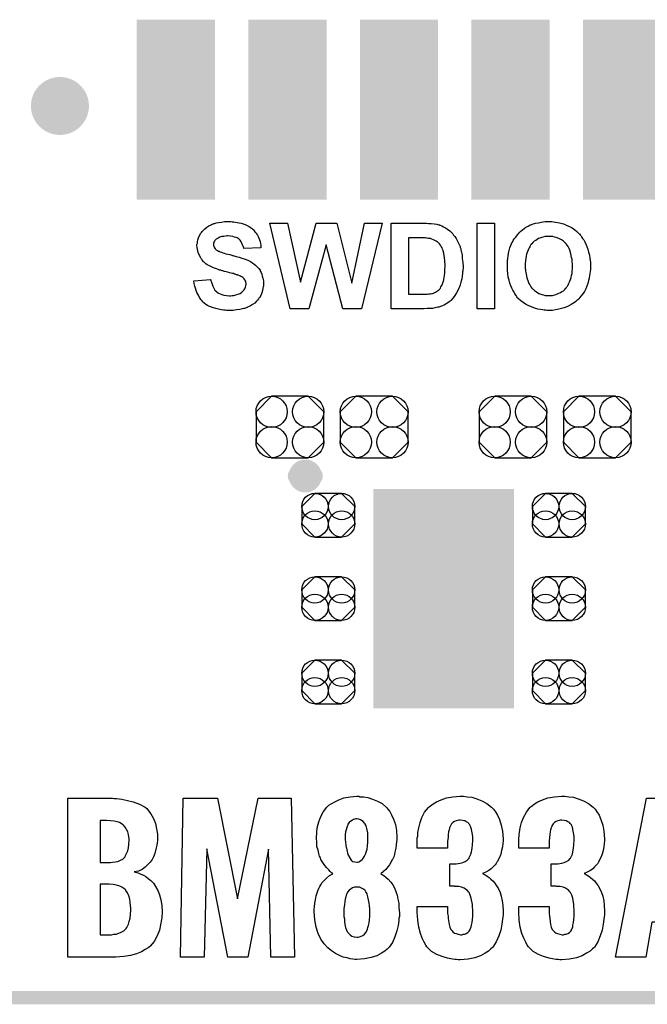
# Model space of a CAD drawing. Extents: x -0.07 to 0.95, y -0.15 to 1.37.
# Tile 2 of 16: x 0.17 to 0.45, y -0.15 to 0.29. Entities that reach past the tile are written whole.
import ezdxf

# ---------------------------------------------------------------- set-up
doc = ezdxf.new("R2010")
doc.units = 0
doc.layers.get('0').update_dxf_attribs({"linetype": 'CONTINUOUS'})
for name, color, linetype in [('gko', 6, 'CONTINUOUS'), ('gto', 2, 'CONTINUOUS'), ('gts', 1, 'CONTINUOUS')]:
    doc.layers.add(name, color=color, linetype=linetype)

# ---------------------------------------------------------------- blocks, each defined once
blk = doc.blocks.new('D78')
at = {"const_width": 0.00395}
blk.add_lwpolyline([(-0.001975, 0, 1), (0.001975, 0, 1)], format="xyb", close=True, dxfattribs=at)
blk = doc.blocks.new('D32')
at = {"const_width": 0.007}
blk.add_lwpolyline([(-0.0035, 0, 1), (0.0035, 0, 1)], format="xyb", close=True, dxfattribs=at)
blk = doc.blocks.new('D74')
at = {"const_width": 0.0984}
blk.add_lwpolyline([(-0.0315, 0), (0.0315, 0)], dxfattribs=at)
blk = doc.blocks.new('D85')
blk.add_lwpolyline([(-0.0152, 0.0068), (-0.0152, -0.0068), (-0.0082, -0.0138), (0.0082, -0.0138), (0.0152, -0.0068), (0.0152, 0.0068), (0.0082, 0.0138), (-0.0082, 0.0138)], close=True)
for centre in [(-0.0082, 0.0068), (0.0082, 0.0068), (-0.0082, -0.0068), (0.0082, -0.0068)]:
    blk.add_circle(centre, 0.007)
blk = doc.blocks.new('D86')
blk.add_lwpolyline([(-0.006, -0.0098), (0.006, -0.0098), (0.0119, -0.0039), (0.0119, 0.0039), (0.006, 0.0098), (-0.006, 0.0098), (-0.0119, 0.0039), (-0.0119, -0.0039)], close=True)
for centre in [(-0.006, 0.0039), (0.006, 0.0039), (-0.006, -0.0039), (0.006, -0.0039)]:
    blk.add_circle(centre, 0.0059)
blk = doc.blocks.new('D88')
at = {"const_width": 0.0808}
blk.add_lwpolyline([(-0.01755, 0), (0.01755, 0)], dxfattribs=at)

msp = doc.modelspace()

# ---------------------------------------------------------------- linework, layer by layer
at = {"layer": 'gko', "color": 6, "const_width": 0.006}
msp.add_lwpolyline([(-0.05, -0.15), (0.85, -0.15)], dxfattribs=at)
at = {"layer": 'gto', "color": 2}
for points, const_width in [([(0.194, 0.25, 1), (0.182, 0.25)], 0.014), ([(0.182, 0.25, 1), (0.194, 0.25)], 0.014), ([(0.3019, 0.084, 1), (0.2941, 0.084)], 0.007), ([(0.2941, 0.084, 1), (0.3019, 0.084)], 0.007)]:
    msp.add_lwpolyline(points, format="xyb", dxfattribs=dict(at, const_width=const_width))
for points, const_width in [([(0.182, 0.25), (0.182, 0.25)], 0.014), ([(0.194, 0.25), (0.194, 0.25)], 0.014), ([(0.194, 0.25), (0.194, 0.25)], 0.014), ([(0.2941, 0.084), (0.2941, 0.084)], 0.007), ([(0.3019, 0.084), (0.3019, 0.084)], 0.007), ([(0.3019, 0.084), (0.3019, 0.084)], 0.007)]:
    msp.add_lwpolyline(points, dxfattribs=dict(at, const_width=const_width))
for points in [[(0.2646, 0.1981), (0.2652, 0.198), (0.2659, 0.198), (0.2666, 0.1979), (0.2675, 0.1977), (0.2693, 0.1974), (0.2701, 0.1971), (0.271, 0.1968), (0.2719, 0.1964), (0.2728, 0.196), (0.2735, 0.1955), (0.2743, 0.1949), (0.2743, 0.1949), (0.2744, 0.1947), (0.2746, 0.1946), (0.2748, 0.1944), (0.2751, 0.194), (0.2754, 0.1936), (0.2758, 0.1932), (0.2761, 0.1927), (0.2765, 0.1921), (0.2768, 0.1915), (0.2771, 0.1907), (0.2774, 0.19), (0.2777, 0.1892), (0.2779, 0.1883), (0.2781, 0.1874), (0.2781, 0.1864), (0.2704, 0.1861), (0.2704, 0.1862), (0.2704, 0.1863), (0.2703, 0.1866), (0.2701, 0.1871), (0.2699, 0.1877), (0.2696, 0.1885), (0.2693, 0.1891), (0.2688, 0.1898), (0.2682, 0.1904), (0.2681, 0.1904), (0.2679, 0.1906), (0.2675, 0.1908), (0.267, 0.191), (0.2663, 0.1912), (0.2655, 0.1915), (0.2645, 0.1916), (0.2633, 0.1917), (0.2628, 0.1917), (0.2622, 0.1916), (0.2614, 0.1915), (0.2606, 0.1914), (0.2597, 0.1911), (0.2589, 0.1907), (0.2581, 0.1902), (0.258, 0.1902), (0.2579, 0.1901), (0.2577, 0.1899), (0.2575, 0.1896), (0.2573, 0.1893), (0.257, 0.1889), (0.2569, 0.1884), (0.2569, 0.1879), (0.2569, 0.1878), (0.2569, 0.1876), (0.2569, 0.1874), (0.257, 0.1871), (0.2572, 0.1867), (0.2573, 0.1863), (0.2576, 0.1859), (0.258, 0.1855), (0.258, 0.1855), (0.2583, 0.1853), (0.2585, 0.1852), (0.2588, 0.1851), (0.259, 0.1849), (0.2594, 0.1848), (0.2599, 0.1846), (0.2604, 0.1844), (0.261, 0.1841), (0.2616, 0.1839), (0.2624, 0.1837), (0.2632, 0.1835), (0.2641, 0.1833), (0.2651, 0.183), (0.2651, 0.183), (0.2654, 0.1829), (0.2656, 0.1829), (0.266, 0.1828), (0.2665, 0.1826), (0.267, 0.1825), (0.2676, 0.1823), (0.2683, 0.1821), (0.2696, 0.1817), (0.271, 0.1813), (0.2723, 0.1808), (0.2729, 0.1805), (0.2734, 0.1802), (0.2735, 0.1802), (0.2735, 0.1801), (0.2739, 0.1799), (0.2744, 0.1796), (0.275, 0.1791), (0.2756, 0.1786), (0.2764, 0.1779), (0.2771, 0.1771), (0.2777, 0.1763), (0.2777, 0.1761), (0.2779, 0.1758), (0.2782, 0.1753), (0.2785, 0.1746), (0.2787, 0.1737), (0.279, 0.1727), (0.2792, 0.1715), (0.2792, 0.1702), (0.2792, 0.1701), (0.2792, 0.17), (0.2792, 0.1698), (0.2792, 0.1696), (0.2792, 0.1693), (0.2791, 0.1689), (0.279, 0.1682), (0.2788, 0.1672), (0.2785, 0.1661), (0.278, 0.165), (0.2774, 0.1639), (0.2774, 0.1639), (0.2772, 0.1638), (0.277, 0.1635), (0.2766, 0.1629), (0.276, 0.1623), (0.2753, 0.1616), (0.2744, 0.1609), (0.2734, 0.1603), (0.2721, 0.1597), (0.2721, 0.1597), (0.272, 0.1596), (0.2718, 0.1596), (0.2715, 0.1594), (0.2712, 0.1593), (0.2708, 0.1592), (0.2704, 0.1591), (0.2699, 0.159), (0.2693, 0.1588), (0.2686, 0.1587), (0.2672, 0.1585), (0.2656, 0.1583), (0.2638, 0.1583), (0.2631, 0.1583), (0.2626, 0.1583), (0.262, 0.1584), (0.2613, 0.1584), (0.2605, 0.1586), (0.2597, 0.1587), (0.2579, 0.1591), (0.2569, 0.1594), (0.256, 0.1597), (0.2551, 0.1601), (0.2542, 0.1605), (0.2534, 0.161), (0.2526, 0.1616), (0.2526, 0.1617), (0.2524, 0.1618), (0.2522, 0.1619), (0.252, 0.1622), (0.2517, 0.1626), (0.2513, 0.1631), (0.2509, 0.1636), (0.2506, 0.1641), (0.2502, 0.1648), (0.2498, 0.1655), (0.2494, 0.1663), (0.249, 0.1672), (0.2487, 0.1682), (0.2484, 0.1692), (0.2482, 0.1703), (0.248, 0.1715), (0.2555, 0.1722), (0.2555, 0.1722), (0.2556, 0.172), (0.2556, 0.1718), (0.2557, 0.1716), (0.2559, 0.1709), (0.2562, 0.1701), (0.2565, 0.1692), (0.257, 0.1682), (0.2575, 0.1674), (0.2583, 0.1666), (0.2584, 0.1665), (0.2587, 0.1663), (0.2591, 0.166), (0.2598, 0.1657), (0.2606, 0.1654), (0.2615, 0.1651), (0.2627, 0.1649), (0.2639, 0.1648), (0.2645, 0.1648), (0.2652, 0.1649), (0.266, 0.165), (0.2669, 0.1652), (0.2679, 0.1655), (0.2688, 0.1659), (0.2695, 0.1664), (0.2696, 0.1664), (0.2699, 0.1667), (0.2701, 0.167), (0.2705, 0.1674), (0.2709, 0.168), (0.2712, 0.1687), (0.2714, 0.1693), (0.2715, 0.1701), (0.2715, 0.1702), (0.2715, 0.1703), (0.2714, 0.1706), (0.2714, 0.1709), (0.2713, 0.1713), (0.2711, 0.1717), (0.2709, 0.172), (0.2706, 0.1724), (0.2706, 0.1725), (0.2705, 0.1726), (0.2703, 0.1728), (0.27, 0.173), (0.2696, 0.1733), (0.2691, 0.1735), (0.2686, 0.1738), (0.2679, 0.1741), (0.2678, 0.1741), (0.2676, 0.1742), (0.2672, 0.1743), (0.2669, 0.1744), (0.2666, 0.1745), (0.2662, 0.1746), (0.2658, 0.1748), (0.2653, 0.1749), (0.2647, 0.175), (0.264, 0.1752), (0.2633, 0.1754), (0.2625, 0.1756), (0.2617, 0.1758), (0.2616, 0.1758), (0.2614, 0.1759), (0.261, 0.176), (0.2607, 0.1761), (0.2602, 0.1763), (0.2595, 0.1764), (0.2589, 0.1766), (0.2582, 0.1769), (0.2568, 0.1774), (0.2554, 0.1781), (0.2547, 0.1784), (0.254, 0.1788), (0.2534, 0.1792), (0.2529, 0.1796), (0.2529, 0.1796), (0.2528, 0.1798), (0.2526, 0.1799), (0.2524, 0.1801), (0.2521, 0.1805), (0.2518, 0.1809), (0.2515, 0.1813), (0.2512, 0.1818), (0.2506, 0.1829), (0.25, 0.1843), (0.2498, 0.185), (0.2496, 0.1857), (0.2495, 0.1865), (0.2494, 0.1874), (0.2494, 0.1874), (0.2494, 0.1875), (0.2494, 0.1876), (0.2494, 0.1879), (0.2496, 0.1884), (0.2497, 0.1891), (0.2498, 0.19), (0.2501, 0.1909), (0.2505, 0.1919), (0.2511, 0.1929), (0.2511, 0.1929), (0.2511, 0.193), (0.2514, 0.1933), (0.2517, 0.1937), (0.2523, 0.1943), (0.2529, 0.1949), (0.2538, 0.1956), (0.2547, 0.1962), (0.2558, 0.1967), (0.2559, 0.1967), (0.256, 0.1968), (0.2562, 0.1969), (0.2564, 0.197), (0.2567, 0.1971), (0.257, 0.1972), (0.2575, 0.1973), (0.258, 0.1975), (0.2591, 0.1977), (0.2604, 0.1979), (0.2618, 0.1981), (0.2634, 0.1981), (0.2641, 0.1981), (0.2646, 0.1981)], [(0.3232, 0.159), (0.3148, 0.159), (0.3073, 0.1877), (0.2996, 0.159), (0.2912, 0.159), (0.2821, 0.1974), (0.29, 0.1974), (0.2958, 0.171), (0.3028, 0.1974), (0.3121, 0.1974), (0.3188, 0.1705), (0.3246, 0.1974), (0.3325, 0.1974), (0.3232, 0.159)], [(0.3523, 0.1974), (0.3533, 0.1973), (0.3545, 0.1972), (0.3557, 0.1971), (0.3569, 0.1969), (0.3579, 0.1966), (0.358, 0.1966), (0.3581, 0.1966), (0.3583, 0.1965), (0.3585, 0.1965), (0.3592, 0.1962), (0.3599, 0.1958), (0.3608, 0.1953), (0.3618, 0.1947), (0.3628, 0.194), (0.3637, 0.1931), (0.3638, 0.1931), (0.3638, 0.193), (0.3641, 0.1926), (0.3645, 0.1921), (0.365, 0.1914), (0.3657, 0.1905), (0.3663, 0.1894), (0.3669, 0.1882), (0.3674, 0.1869), (0.3674, 0.1868), (0.3674, 0.1867), (0.3675, 0.1865), (0.3676, 0.1862), (0.3677, 0.1859), (0.3678, 0.1854), (0.3679, 0.1849), (0.368, 0.1844), (0.3682, 0.1838), (0.3683, 0.183), (0.3684, 0.1823), (0.3684, 0.1815), (0.3686, 0.1798), (0.3687, 0.1778), (0.3687, 0.1778), (0.3687, 0.1776), (0.3687, 0.1774), (0.3687, 0.177), (0.3686, 0.1766), (0.3686, 0.1761), (0.3685, 0.1756), (0.3685, 0.175), (0.3684, 0.1737), (0.3682, 0.1724), (0.3678, 0.171), (0.3674, 0.1697), (0.3674, 0.1696), (0.3674, 0.1695), (0.3673, 0.1693), (0.3672, 0.1689), (0.367, 0.1686), (0.3668, 0.1682), (0.3664, 0.1672), (0.3658, 0.1662), (0.3651, 0.165), (0.3643, 0.1639), (0.3633, 0.1628), (0.3632, 0.1627), (0.3629, 0.1625), (0.3625, 0.1622), (0.3619, 0.1617), (0.3611, 0.1612), (0.3602, 0.1607), (0.3591, 0.1602), (0.3579, 0.1598), (0.3578, 0.1598), (0.3578, 0.1597), (0.3576, 0.1597), (0.3574, 0.1597), (0.3568, 0.1596), (0.3561, 0.1594), (0.3551, 0.1592), (0.3539, 0.1591), (0.3526, 0.1591), (0.3511, 0.159), (0.3365, 0.159), (0.3365, 0.1974), (0.3518, 0.1974), (0.3523, 0.1974)], [(0.3828, 0.159), (0.375, 0.159), (0.375, 0.1974), (0.3828, 0.1974), (0.3828, 0.159)], [(0.408, 0.1981), (0.4085, 0.1981), (0.4092, 0.198), (0.4101, 0.1979), (0.411, 0.1977), (0.412, 0.1975), (0.4131, 0.1972), (0.4142, 0.1969), (0.4153, 0.1964), (0.4164, 0.1959), (0.4176, 0.1953), (0.4187, 0.1946), (0.4197, 0.1937), (0.4207, 0.1928), (0.4208, 0.1927), (0.4209, 0.1926), (0.4212, 0.1922), (0.4215, 0.1919), (0.4219, 0.1913), (0.4223, 0.1906), (0.4228, 0.1899), (0.4233, 0.189), (0.4238, 0.188), (0.4242, 0.1869), (0.4247, 0.1857), (0.425, 0.1844), (0.4254, 0.183), (0.4256, 0.1815), (0.4258, 0.1799), (0.4258, 0.1781), (0.4258, 0.178), (0.4258, 0.1778), (0.4258, 0.1773), (0.4258, 0.1766), (0.4257, 0.1758), (0.4255, 0.1749), (0.4254, 0.1739), (0.4252, 0.1728), (0.4249, 0.1717), (0.4246, 0.1704), (0.4242, 0.1692), (0.4237, 0.168), (0.4231, 0.1668), (0.4224, 0.1657), (0.4216, 0.1646), (0.4207, 0.1635), (0.4207, 0.1634), (0.4205, 0.1633), (0.4202, 0.163), (0.4198, 0.1627), (0.4193, 0.1623), (0.4187, 0.1618), (0.4179, 0.1614), (0.4172, 0.1609), (0.4162, 0.1604), (0.4152, 0.1599), (0.4141, 0.1595), (0.4129, 0.1591), (0.4116, 0.1588), (0.4102, 0.1585), (0.4088, 0.1583), (0.4072, 0.1583), (0.4068, 0.1583), (0.4064, 0.1583), (0.4058, 0.1584), (0.4051, 0.1584), (0.4043, 0.1586), (0.4033, 0.1587), (0.4023, 0.1589), (0.4012, 0.1592), (0.4002, 0.1596), (0.399, 0.16), (0.3979, 0.1605), (0.3967, 0.1611), (0.3957, 0.1618), (0.3946, 0.1626), (0.3936, 0.1635), (0.3936, 0.1636), (0.3934, 0.1637), (0.3932, 0.164), (0.3929, 0.1644), (0.3925, 0.165), (0.392, 0.1657), (0.3916, 0.1664), (0.3911, 0.1673), (0.3906, 0.1682), (0.3902, 0.1693), (0.3897, 0.1705), (0.3894, 0.1718), (0.389, 0.1732), (0.3888, 0.1747), (0.3886, 0.1763), (0.3886, 0.1779), (0.3886, 0.178), (0.3886, 0.1782), (0.3886, 0.1785), (0.3886, 0.1789), (0.3886, 0.1794), (0.3887, 0.18), (0.3887, 0.1806), (0.3888, 0.1814), (0.389, 0.1829), (0.3893, 0.1846), (0.3897, 0.1863), (0.3903, 0.1878), (0.3903, 0.1879), (0.3904, 0.1879), (0.3905, 0.1881), (0.3905, 0.1883), (0.3909, 0.1889), (0.3912, 0.1896), (0.3917, 0.1904), (0.3924, 0.1912), (0.3931, 0.1922), (0.3939, 0.1931), (0.3939, 0.1931), (0.394, 0.1932), (0.3942, 0.1935), (0.3947, 0.1939), (0.3954, 0.1944), (0.3961, 0.195), (0.3969, 0.1956), (0.3979, 0.1961), (0.3988, 0.1966), (0.3989, 0.1966), (0.399, 0.1966), (0.3992, 0.1967), (0.3995, 0.1968), (0.3998, 0.197), (0.4002, 0.1971), (0.4007, 0.1972), (0.4012, 0.1974), (0.4025, 0.1976), (0.4038, 0.1979), (0.4055, 0.1981), (0.4071, 0.1981), (0.4075, 0.1981), (0.408, 0.1981)], [(0.3493, 0.1909), (0.3443, 0.1909), (0.3443, 0.1655), (0.3511, 0.1655), (0.3518, 0.1655), (0.3526, 0.1655), (0.3534, 0.1657), (0.3541, 0.1657), (0.3547, 0.1658), (0.3548, 0.1658), (0.3551, 0.1659), (0.3554, 0.166), (0.3558, 0.1662), (0.3563, 0.1664), (0.3568, 0.1667), (0.3573, 0.167), (0.3578, 0.1674), (0.3579, 0.1675), (0.3581, 0.1677), (0.3583, 0.1679), (0.3586, 0.1683), (0.3588, 0.1688), (0.3592, 0.1694), (0.3595, 0.1702), (0.3598, 0.1711), (0.3598, 0.1712), (0.3599, 0.1712), (0.3599, 0.1714), (0.3599, 0.1716), (0.3601, 0.1718), (0.3601, 0.1722), (0.3603, 0.173), (0.3604, 0.174), (0.3606, 0.1752), (0.3606, 0.1766), (0.3607, 0.1781), (0.3607, 0.1782), (0.3607, 0.1784), (0.3607, 0.1786), (0.3607, 0.1789), (0.3607, 0.1793), (0.3606, 0.1797), (0.3606, 0.1806), (0.3604, 0.1818), (0.3603, 0.1829), (0.3601, 0.184), (0.3598, 0.185), (0.3598, 0.185), (0.3598, 0.1851), (0.3597, 0.1854), (0.3595, 0.1858), (0.3593, 0.1864), (0.3589, 0.1869), (0.3586, 0.1875), (0.3581, 0.1881), (0.3576, 0.1887), (0.3576, 0.1887), (0.3574, 0.1889), (0.3571, 0.1891), (0.3567, 0.1894), (0.3561, 0.1897), (0.3555, 0.19), (0.3548, 0.1903), (0.3541, 0.1905), (0.354, 0.1905), (0.3537, 0.1906), (0.3533, 0.1906), (0.3527, 0.1907), (0.3523, 0.1907), (0.3518, 0.1908), (0.3513, 0.1908), (0.3507, 0.1909), (0.3501, 0.1909), (0.3493, 0.1909)], [(0.4072, 0.1915), (0.4068, 0.1915), (0.4065, 0.1915), (0.406, 0.1914), (0.4056, 0.1914), (0.4045, 0.1911), (0.4032, 0.1907), (0.4026, 0.1905), (0.4019, 0.1901), (0.4013, 0.1897), (0.4006, 0.1893), (0.4, 0.1888), (0.3995, 0.1882), (0.3994, 0.1881), (0.3993, 0.188), (0.3992, 0.1879), (0.399, 0.1876), (0.3988, 0.1872), (0.3986, 0.1868), (0.3983, 0.1863), (0.398, 0.1857), (0.3977, 0.185), (0.3975, 0.1843), (0.3972, 0.1835), (0.397, 0.1826), (0.3969, 0.1816), (0.3967, 0.1805), (0.3966, 0.1794), (0.3966, 0.1782), (0.3966, 0.1781), (0.3966, 0.1779), (0.3966, 0.1776), (0.3966, 0.1771), (0.3967, 0.1766), (0.3967, 0.1759), (0.3969, 0.1753), (0.397, 0.1745), (0.3973, 0.1729), (0.3979, 0.1713), (0.3982, 0.1704), (0.3986, 0.1697), (0.3991, 0.1689), (0.3996, 0.1683), (0.3996, 0.1682), (0.3997, 0.1681), (0.3999, 0.1679), (0.4001, 0.1678), (0.4004, 0.1675), (0.4008, 0.1672), (0.4012, 0.1669), (0.4017, 0.1666), (0.4027, 0.1659), (0.4041, 0.1654), (0.4048, 0.1652), (0.4056, 0.165), (0.4064, 0.1649), (0.4072, 0.1649), (0.4077, 0.1649), (0.408, 0.1649), (0.4084, 0.165), (0.4088, 0.165), (0.4099, 0.1653), (0.4111, 0.1657), (0.4117, 0.166), (0.4124, 0.1663), (0.413, 0.1667), (0.4137, 0.1671), (0.4143, 0.1676), (0.4148, 0.1682), (0.4149, 0.1683), (0.4149, 0.1684), (0.4151, 0.1685), (0.4153, 0.1688), (0.4156, 0.1692), (0.4158, 0.1697), (0.4161, 0.1702), (0.4163, 0.1708), (0.4166, 0.1714), (0.4169, 0.1722), (0.4172, 0.173), (0.4174, 0.1739), (0.4176, 0.1749), (0.4177, 0.1759), (0.4178, 0.1771), (0.4178, 0.1783), (0.4178, 0.1784), (0.4178, 0.1786), (0.4178, 0.1789), (0.4178, 0.1794), (0.4177, 0.18), (0.4177, 0.1806), (0.4176, 0.1813), (0.4174, 0.182), (0.4171, 0.1836), (0.4166, 0.1853), (0.4163, 0.1861), (0.4159, 0.1869), (0.4154, 0.1876), (0.4149, 0.1882), (0.4148, 0.1883), (0.4148, 0.1884), (0.4146, 0.1885), (0.4144, 0.1887), (0.4141, 0.189), (0.4137, 0.1893), (0.4133, 0.1896), (0.4128, 0.1899), (0.4123, 0.1902), (0.4117, 0.1905), (0.4104, 0.191), (0.4097, 0.1912), (0.409, 0.1914), (0.4081, 0.1915), (0.4072, 0.1915)], [(0.2123, -0.0607), (0.2134, -0.0607), (0.2157, -0.061), (0.2183, -0.0615), (0.2209, -0.0622), (0.2236, -0.0632), (0.2259, -0.0644), (0.2262, -0.0646), (0.2269, -0.0651), (0.2277, -0.0662), (0.2288, -0.0676), (0.23, -0.0696), (0.2308, -0.0719), (0.2312, -0.0735), (0.2315, -0.075), (0.2318, -0.0766), (0.2318, -0.0785), (0.2318, -0.0786), (0.2318, -0.079), (0.2318, -0.0797), (0.2316, -0.0805), (0.2315, -0.0816), (0.2312, -0.0828), (0.2305, -0.0854), (0.23, -0.0868), (0.2293, -0.088), (0.2284, -0.0893), (0.2273, -0.0905), (0.2262, -0.0915), (0.2248, -0.0925), (0.2232, -0.0932), (0.2213, -0.0936), (0.2215, -0.0936), (0.2219, -0.0937), (0.2225, -0.0939), (0.2233, -0.0941), (0.2243, -0.0946), (0.2254, -0.095), (0.2265, -0.0957), (0.2276, -0.0965), (0.2287, -0.0975), (0.23, -0.0987), (0.2309, -0.1002), (0.2319, -0.1019), (0.2327, -0.1039), (0.2333, -0.1061), (0.2337, -0.1086), (0.2338, -0.1115), (0.2338, -0.1116), (0.2338, -0.1119), (0.2338, -0.1125), (0.2337, -0.1132), (0.2337, -0.114), (0.2336, -0.115), (0.2331, -0.1173), (0.2326, -0.1198), (0.2316, -0.1223), (0.2302, -0.1248), (0.2284, -0.1269), (0.2282, -0.1272), (0.2275, -0.1277), (0.2262, -0.1284), (0.2245, -0.1294), (0.2223, -0.1304), (0.2197, -0.1311), (0.2166, -0.1316), (0.213, -0.1319), (0.1916, -0.1319), (0.1916, -0.0605), (0.2115, -0.0605), (0.2123, -0.0607)], [(0.2931, -0.1319), (0.2826, -0.1319), (0.2815, -0.0834), (0.2723, -0.1319), (0.2633, -0.1319), (0.2538, -0.0832), (0.2527, -0.1319), (0.242, -0.1319), (0.2433, -0.0605), (0.2587, -0.0605), (0.2676, -0.1057), (0.2769, -0.0605), (0.2917, -0.0605), (0.2931, -0.1319)], [(0.3225, -0.0599), (0.3241, -0.06), (0.326, -0.0603), (0.3281, -0.061), (0.3303, -0.0618), (0.3324, -0.0629), (0.3343, -0.0646), (0.3345, -0.0648), (0.335, -0.0654), (0.3359, -0.0665), (0.3367, -0.068), (0.3375, -0.07), (0.3384, -0.0723), (0.3389, -0.075), (0.3391, -0.078), (0.3391, -0.0783), (0.3391, -0.079), (0.3389, -0.0801), (0.3388, -0.0815), (0.3386, -0.083), (0.3382, -0.0847), (0.3378, -0.0865), (0.3371, -0.088), (0.337, -0.0882), (0.3367, -0.0887), (0.3363, -0.0894), (0.3357, -0.0904), (0.335, -0.0914), (0.3341, -0.0925), (0.3331, -0.0934), (0.3318, -0.0944), (0.332, -0.0946), (0.3325, -0.0948), (0.3332, -0.0952), (0.3342, -0.0961), (0.3352, -0.0969), (0.3363, -0.0982), (0.3372, -0.0994), (0.3381, -0.1011), (0.3382, -0.1012), (0.3384, -0.1019), (0.3388, -0.1029), (0.3392, -0.1041), (0.3395, -0.1058), (0.3399, -0.1076), (0.34, -0.1097), (0.3402, -0.1119), (0.3402, -0.112), (0.3402, -0.1123), (0.3402, -0.1129), (0.3402, -0.1136), (0.34, -0.1144), (0.3399, -0.1154), (0.3396, -0.1176), (0.3391, -0.1201), (0.3382, -0.1227), (0.3371, -0.1252), (0.3356, -0.1274), (0.3353, -0.1277), (0.3347, -0.1283), (0.3336, -0.1291), (0.3321, -0.1301), (0.33, -0.1312), (0.3275, -0.132), (0.3246, -0.1326), (0.3211, -0.1329), (0.3203, -0.1329), (0.3193, -0.1327), (0.3181, -0.1326), (0.3167, -0.1322), (0.315, -0.1318), (0.3134, -0.1311), (0.3116, -0.1302), (0.3098, -0.129), (0.3081, -0.1276), (0.3064, -0.1259), (0.305, -0.1238), (0.3038, -0.1213), (0.3028, -0.1184), (0.3023, -0.1151), (0.302, -0.1113), (0.302, -0.1112), (0.302, -0.1111), (0.302, -0.1104), (0.3021, -0.1093), (0.3023, -0.1077), (0.3025, -0.1062), (0.3028, -0.1044), (0.3034, -0.1026), (0.3041, -0.1009), (0.3042, -0.1008), (0.3045, -0.1002), (0.3049, -0.0994), (0.3056, -0.0984), (0.3066, -0.0973), (0.3075, -0.0964), (0.3088, -0.0952), (0.3103, -0.0944), (0.3102, -0.0943), (0.3098, -0.094), (0.3092, -0.0934), (0.3085, -0.0927), (0.3077, -0.0918), (0.3067, -0.0907), (0.3059, -0.0894), (0.305, -0.088), (0.3049, -0.0879), (0.3048, -0.0873), (0.3044, -0.0865), (0.3041, -0.0853), (0.3037, -0.0839), (0.3032, -0.0822), (0.3031, -0.0804), (0.303, -0.0783), (0.303, -0.0782), (0.303, -0.0779), (0.303, -0.0775), (0.3031, -0.0768), (0.3032, -0.0753), (0.3035, -0.0733), (0.3041, -0.0711), (0.3049, -0.0687), (0.3062, -0.0665), (0.3077, -0.0646), (0.308, -0.0643), (0.3085, -0.0637), (0.3096, -0.063), (0.3112, -0.0621), (0.3131, -0.0612), (0.3153, -0.0604), (0.3181, -0.0599), (0.3211, -0.0597), (0.322, -0.0597), (0.3225, -0.0599)], [(0.3689, -0.0597), (0.3706, -0.0599), (0.3726, -0.0601), (0.3749, -0.0608), (0.3772, -0.0617), (0.3794, -0.0629), (0.3815, -0.0646), (0.3818, -0.0648), (0.3824, -0.0654), (0.3832, -0.0667), (0.3842, -0.0682), (0.385, -0.0701), (0.3858, -0.0726), (0.3864, -0.0754), (0.3867, -0.0787), (0.3867, -0.079), (0.3867, -0.0797), (0.3865, -0.0809), (0.3864, -0.0823), (0.386, -0.084), (0.3856, -0.0857), (0.3849, -0.0875), (0.384, -0.0891), (0.3839, -0.0893), (0.3836, -0.0898), (0.3831, -0.0905), (0.3822, -0.0914), (0.3814, -0.0922), (0.3803, -0.093), (0.3789, -0.0937), (0.3775, -0.0943), (0.3776, -0.0943), (0.3779, -0.0944), (0.3783, -0.0947), (0.3789, -0.095), (0.3796, -0.0955), (0.3804, -0.0961), (0.3812, -0.0968), (0.3821, -0.0976), (0.3829, -0.0987), (0.3837, -0.0998), (0.3846, -0.1012), (0.3853, -0.1029), (0.3858, -0.1045), (0.3862, -0.1066), (0.3865, -0.1087), (0.3867, -0.1112), (0.3867, -0.1113), (0.3867, -0.1116), (0.3867, -0.1122), (0.3867, -0.1129), (0.3865, -0.1137), (0.3864, -0.1148), (0.3861, -0.117), (0.3856, -0.1197), (0.3847, -0.1223), (0.3836, -0.1249), (0.3821, -0.1273), (0.3818, -0.1276), (0.3812, -0.1281), (0.3801, -0.1291), (0.3786, -0.1301), (0.3765, -0.1312), (0.374, -0.1322), (0.371, -0.1327), (0.3675, -0.133), (0.3665, -0.133), (0.3658, -0.1329), (0.365, -0.1329), (0.364, -0.1327), (0.3618, -0.1323), (0.3593, -0.1316), (0.357, -0.1306), (0.3546, -0.1293), (0.3527, -0.1274), (0.3525, -0.1272), (0.352, -0.1265), (0.3513, -0.1251), (0.3504, -0.1234), (0.3496, -0.1212), (0.3489, -0.1184), (0.3484, -0.1152), (0.3482, -0.1116), (0.3482, -0.1091), (0.3618, -0.1091), (0.3618, -0.1115), (0.3618, -0.1118), (0.3618, -0.1123), (0.362, -0.1134), (0.3621, -0.1145), (0.3625, -0.1172), (0.3628, -0.1184), (0.3632, -0.1194), (0.3632, -0.1195), (0.3635, -0.1198), (0.3638, -0.1201), (0.3642, -0.1205), (0.3649, -0.1211), (0.3656, -0.1213), (0.3665, -0.1216), (0.3676, -0.1218), (0.3682, -0.1218), (0.3688, -0.1216), (0.3695, -0.1215), (0.3701, -0.1212), (0.3708, -0.1208), (0.3715, -0.1202), (0.3719, -0.1194), (0.3719, -0.1193), (0.3721, -0.119), (0.3724, -0.1183), (0.3725, -0.1175), (0.3728, -0.1163), (0.3729, -0.115), (0.3731, -0.1134), (0.3731, -0.1115), (0.3731, -0.1112), (0.3731, -0.1105), (0.3729, -0.1095), (0.3729, -0.1082), (0.3724, -0.1054), (0.3719, -0.104), (0.3714, -0.1029), (0.3713, -0.1027), (0.3711, -0.1025), (0.3707, -0.102), (0.37, -0.1015), (0.3692, -0.1009), (0.3681, -0.1005), (0.3668, -0.1002), (0.3653, -0.1001), (0.3651, -0.1001), (0.3649, -0.1), (0.3628, -0.1), (0.3628, -0.09), (0.3657, -0.09), (0.3665, -0.0898), (0.3675, -0.0897), (0.3686, -0.0894), (0.3696, -0.089), (0.3706, -0.0884), (0.3713, -0.0876), (0.3714, -0.0875), (0.3715, -0.0872), (0.3718, -0.0865), (0.3722, -0.0857), (0.3725, -0.0846), (0.3728, -0.083), (0.3729, -0.0814), (0.3731, -0.0794), (0.3731, -0.0793), (0.3731, -0.0787), (0.3731, -0.0779), (0.3729, -0.0768), (0.3725, -0.0746), (0.3722, -0.0736), (0.3718, -0.0726), (0.3718, -0.0725), (0.3715, -0.0722), (0.3713, -0.0719), (0.3708, -0.0715), (0.3701, -0.0711), (0.3695, -0.0707), (0.3685, -0.0705), (0.3674, -0.0704), (0.3668, -0.0704), (0.3663, -0.0705), (0.3657, -0.0707), (0.3649, -0.071), (0.3642, -0.0715), (0.3636, -0.0721), (0.3631, -0.0729), (0.3631, -0.073), (0.3629, -0.0733), (0.3626, -0.0739), (0.3625, -0.0747), (0.3622, -0.0757), (0.3621, -0.0768), (0.362, -0.0782), (0.3618, -0.0798), (0.3618, -0.083), (0.3482, -0.083), (0.3482, -0.0791), (0.3482, -0.079), (0.3482, -0.0787), (0.3482, -0.0783), (0.3484, -0.0776), (0.3484, -0.0768), (0.3485, -0.076), (0.3489, -0.0739), (0.3495, -0.0715), (0.3503, -0.0692), (0.3515, -0.0668), (0.3532, -0.0647), (0.3535, -0.0644), (0.3542, -0.0639), (0.3553, -0.063), (0.3568, -0.0621), (0.3589, -0.0612), (0.3613, -0.0604), (0.3642, -0.0599), (0.3674, -0.0596), (0.3682, -0.0596), (0.3689, -0.0597)], [(0.4144, -0.0597), (0.4161, -0.0599), (0.4182, -0.0601), (0.4204, -0.0608), (0.4227, -0.0617), (0.425, -0.0629), (0.4271, -0.0646), (0.4273, -0.0648), (0.4279, -0.0654), (0.4287, -0.0667), (0.4297, -0.0682), (0.4305, -0.0701), (0.4314, -0.0726), (0.4319, -0.0754), (0.4322, -0.0787), (0.4322, -0.079), (0.4322, -0.0797), (0.432, -0.0809), (0.4319, -0.0823), (0.4315, -0.084), (0.4311, -0.0857), (0.4304, -0.0875), (0.4295, -0.0891), (0.4294, -0.0893), (0.4291, -0.0898), (0.4286, -0.0905), (0.4277, -0.0914), (0.4269, -0.0922), (0.4258, -0.093), (0.4244, -0.0937), (0.423, -0.0943), (0.4232, -0.0943), (0.4234, -0.0944), (0.4239, -0.0947), (0.4244, -0.095), (0.4251, -0.0955), (0.4259, -0.0961), (0.4268, -0.0968), (0.4276, -0.0976), (0.4284, -0.0987), (0.4293, -0.0998), (0.4301, -0.1012), (0.4308, -0.1029), (0.4314, -0.1045), (0.4318, -0.1066), (0.432, -0.1087), (0.4322, -0.1112), (0.4322, -0.1113), (0.4322, -0.1116), (0.4322, -0.1122), (0.4322, -0.1129), (0.432, -0.1137), (0.4319, -0.1148), (0.4316, -0.117), (0.4311, -0.1197), (0.4302, -0.1223), (0.4291, -0.1249), (0.4276, -0.1273), (0.4273, -0.1276), (0.4268, -0.1281), (0.4257, -0.1291), (0.4241, -0.1301), (0.4221, -0.1312), (0.4196, -0.1322), (0.4165, -0.1327), (0.413, -0.133), (0.4121, -0.133), (0.4114, -0.1329), (0.4105, -0.1329), (0.4096, -0.1327), (0.4073, -0.1323), (0.4048, -0.1316), (0.4025, -0.1306), (0.4001, -0.1293), (0.3982, -0.1274), (0.398, -0.1272), (0.3975, -0.1265), (0.3968, -0.1251), (0.396, -0.1234), (0.3951, -0.1212), (0.3944, -0.1184), (0.3939, -0.1152), (0.3937, -0.1116), (0.3937, -0.1091), (0.4073, -0.1091), (0.4073, -0.1115), (0.4073, -0.1118), (0.4073, -0.1123), (0.4075, -0.1134), (0.4076, -0.1145), (0.408, -0.1172), (0.4083, -0.1184), (0.4087, -0.1194), (0.4087, -0.1195), (0.409, -0.1198), (0.4093, -0.1201), (0.4097, -0.1205), (0.4104, -0.1211), (0.4111, -0.1213), (0.4121, -0.1216), (0.4132, -0.1218), (0.4137, -0.1218), (0.4143, -0.1216), (0.415, -0.1215), (0.4157, -0.1212), (0.4164, -0.1208), (0.4171, -0.1202), (0.4175, -0.1194), (0.4175, -0.1193), (0.4176, -0.119), (0.4179, -0.1183), (0.418, -0.1175), (0.4183, -0.1163), (0.4184, -0.115), (0.4186, -0.1134), (0.4186, -0.1115), (0.4186, -0.1112), (0.4186, -0.1105), (0.4184, -0.1095), (0.4184, -0.1082), (0.4179, -0.1054), (0.4175, -0.104), (0.4169, -0.1029), (0.4168, -0.1027), (0.4166, -0.1025), (0.4162, -0.102), (0.4155, -0.1015), (0.4147, -0.1009), (0.4136, -0.1005), (0.4123, -0.1002), (0.4108, -0.1001), (0.4107, -0.1001), (0.4104, -0.1), (0.4083, -0.1), (0.4083, -0.09), (0.4112, -0.09), (0.4121, -0.0898), (0.413, -0.0897), (0.4141, -0.0894), (0.4151, -0.089), (0.4161, -0.0884), (0.4168, -0.0876), (0.4169, -0.0875), (0.4171, -0.0872), (0.4173, -0.0865), (0.4178, -0.0857), (0.418, -0.0846), (0.4183, -0.083), (0.4184, -0.0814), (0.4186, -0.0794), (0.4186, -0.0793), (0.4186, -0.0787), (0.4186, -0.0779), (0.4184, -0.0768), (0.418, -0.0746), (0.4178, -0.0736), (0.4173, -0.0726), (0.4173, -0.0725), (0.4171, -0.0722), (0.4168, -0.0719), (0.4164, -0.0715), (0.4157, -0.0711), (0.415, -0.0707), (0.414, -0.0705), (0.4129, -0.0704), (0.4123, -0.0704), (0.4118, -0.0705), (0.4112, -0.0707), (0.4104, -0.071), (0.4097, -0.0715), (0.4091, -0.0721), (0.4086, -0.0729), (0.4086, -0.073), (0.4085, -0.0733), (0.4082, -0.0739), (0.408, -0.0747), (0.4078, -0.0757), (0.4076, -0.0768), (0.4075, -0.0782), (0.4073, -0.0798), (0.4073, -0.083), (0.3937, -0.083), (0.3937, -0.0791), (0.3937, -0.079), (0.3937, -0.0787), (0.3937, -0.0783), (0.3939, -0.0776), (0.3939, -0.0768), (0.394, -0.076), (0.3944, -0.0739), (0.395, -0.0715), (0.3958, -0.0692), (0.3971, -0.0668), (0.3987, -0.0647), (0.399, -0.0644), (0.3997, -0.0639), (0.4008, -0.063), (0.4023, -0.0621), (0.4044, -0.0612), (0.4068, -0.0604), (0.4097, -0.0599), (0.4129, -0.0596), (0.4137, -0.0596), (0.4144, -0.0597)], [(0.4808, -0.1319), (0.4673, -0.1319), (0.4647, -0.1162), (0.4534, -0.1162), (0.4506, -0.1319), (0.437, -0.1319), (0.4509, -0.0605), (0.467, -0.0605), (0.4808, -0.1319)], [(0.2089, -0.0705), (0.2061, -0.0705), (0.2061, -0.0894), (0.2107, -0.0894), (0.2116, -0.0893), (0.2127, -0.0891), (0.2139, -0.0889), (0.2151, -0.0884), (0.2162, -0.0879), (0.217, -0.0871), (0.2172, -0.0869), (0.2173, -0.0866), (0.2176, -0.0859), (0.218, -0.0851), (0.2184, -0.0841), (0.2187, -0.0828), (0.2189, -0.0812), (0.219, -0.0794), (0.219, -0.0791), (0.219, -0.0786), (0.2189, -0.0778), (0.2187, -0.0768), (0.2184, -0.0757), (0.2179, -0.0746), (0.2173, -0.0735), (0.2165, -0.0726), (0.2164, -0.0725), (0.2161, -0.0723), (0.2155, -0.0719), (0.2147, -0.0715), (0.2136, -0.0712), (0.2123, -0.0708), (0.2107, -0.0707), (0.2089, -0.0705)], [(0.3211, -0.0698), (0.3207, -0.0698), (0.3202, -0.07), (0.3196, -0.0701), (0.3191, -0.0704), (0.3184, -0.0708), (0.3177, -0.0714), (0.3171, -0.0722), (0.3171, -0.0723), (0.317, -0.0726), (0.3167, -0.0732), (0.3166, -0.0737), (0.3163, -0.0747), (0.316, -0.0757), (0.3159, -0.0769), (0.3159, -0.0783), (0.3159, -0.0785), (0.3159, -0.0787), (0.3159, -0.0793), (0.316, -0.08), (0.3162, -0.0818), (0.3166, -0.0837), (0.3171, -0.0858), (0.3181, -0.0876), (0.3186, -0.0883), (0.3193, -0.0889), (0.3202, -0.0891), (0.3211, -0.0893), (0.3214, -0.0893), (0.322, -0.0891), (0.3227, -0.0887), (0.3236, -0.0879), (0.3241, -0.0873), (0.3246, -0.0866), (0.325, -0.0857), (0.3253, -0.0847), (0.3257, -0.0834), (0.3259, -0.0819), (0.3261, -0.0803), (0.3261, -0.0783), (0.3261, -0.0782), (0.3261, -0.0776), (0.3261, -0.0769), (0.326, -0.0761), (0.3256, -0.0741), (0.3253, -0.073), (0.3249, -0.0722), (0.3249, -0.0721), (0.3246, -0.0718), (0.3239, -0.071), (0.3228, -0.0703), (0.322, -0.07), (0.3211, -0.0698)], [(0.21, -0.0991), (0.2061, -0.0991), (0.2061, -0.1218), (0.2111, -0.1218), (0.2121, -0.1216), (0.2132, -0.1215), (0.2144, -0.1211), (0.2155, -0.1206), (0.2166, -0.12), (0.2176, -0.1191), (0.2177, -0.119), (0.218, -0.1186), (0.2183, -0.118), (0.2187, -0.117), (0.2191, -0.1159), (0.2195, -0.1144), (0.2197, -0.1127), (0.2198, -0.1107), (0.2198, -0.1105), (0.2198, -0.1104), (0.2198, -0.1097), (0.2197, -0.1086), (0.2195, -0.1073), (0.2193, -0.1058), (0.2189, -0.1044), (0.2183, -0.103), (0.2176, -0.1019), (0.2175, -0.1018), (0.2172, -0.1015), (0.2166, -0.1011), (0.2158, -0.1005), (0.2148, -0.1), (0.2134, -0.0995), (0.2119, -0.0993), (0.21, -0.0991)], [(0.3211, -0.1004), (0.3206, -0.1004), (0.32, -0.1005), (0.3192, -0.1008), (0.3185, -0.1012), (0.3177, -0.1018), (0.317, -0.1025), (0.3164, -0.1036), (0.3164, -0.1037), (0.3163, -0.1041), (0.3162, -0.1048), (0.3159, -0.1058), (0.3157, -0.1069), (0.3155, -0.1084), (0.3153, -0.11), (0.3153, -0.1119), (0.3153, -0.112), (0.3153, -0.1127), (0.3153, -0.1136), (0.3155, -0.1147), (0.3156, -0.1159), (0.3157, -0.1172), (0.316, -0.1186), (0.3164, -0.1198), (0.3164, -0.12), (0.3167, -0.1202), (0.317, -0.1208), (0.3175, -0.1213), (0.3181, -0.1219), (0.3189, -0.1225), (0.3199, -0.1227), (0.3211, -0.1229), (0.3217, -0.1229), (0.3223, -0.1227), (0.323, -0.1225), (0.3238, -0.1222), (0.3245, -0.1216), (0.3252, -0.1208), (0.3257, -0.1198), (0.3257, -0.1197), (0.3259, -0.1193), (0.3261, -0.1186), (0.3264, -0.1176), (0.3266, -0.1165), (0.3268, -0.1151), (0.327, -0.1136), (0.327, -0.1119), (0.327, -0.1116), (0.327, -0.1111), (0.327, -0.1101), (0.3268, -0.1088), (0.3267, -0.1076), (0.3264, -0.1062), (0.3261, -0.1048), (0.3257, -0.1036), (0.3257, -0.1034), (0.3255, -0.103), (0.3252, -0.1026), (0.3248, -0.1019), (0.3241, -0.1014), (0.3232, -0.1009), (0.3223, -0.1005), (0.3211, -0.1004)]]:
    msp.add_lwpolyline(points, dxfattribs=at)

# ---------------------------------------------------------------- block references
at = {"layer": 'gto'}
for name, p in [('D32', (0.182, 0.25)), ('D32', (0.182, 0.25)), ('D32', (0.194, 0.25)), ('D32', (0.194, 0.25)), ('D32', (0.194, 0.25)), ('D32', (0.194, 0.25)), ('D78', (0.2941, 0.084)), ('D78', (0.2941, 0.084)), ('D78', (0.3019, 0.084)), ('D78', (0.3019, 0.084)), ('D78', (0.3019, 0.084)), ('D78', (0.3019, 0.084))]:
    msp.add_blockref(name, p, dxfattribs=at)
at = {"layer": 'gts'}
for name, p in [('D88', (0.24, 0.2483)), ('D88', (0.29, 0.2483)), ('D88', (0.34, 0.2483)), ('D88', (0.39, 0.2483)), ('D88', (0.44, 0.2483)), ('D85', (0.2911, 0.106)), ('D85', (0.3289, 0.106)), ('D85', (0.3911, 0.106)), ('D85', (0.4289, 0.106)), ('D74', (0.36, 0.029)), ('D86', (0.3083, 0.0664)), ('D86', (0.4117, 0.0664)), ('D86', (0.3083, 0.029)), ('D86', (0.4117, 0.029)), ('D86', (0.3083, -0.0084)), ('D86', (0.4117, -0.0084))]:
    msp.add_blockref(name, p, dxfattribs=at)

doc.saveas('drawing.dxf')
